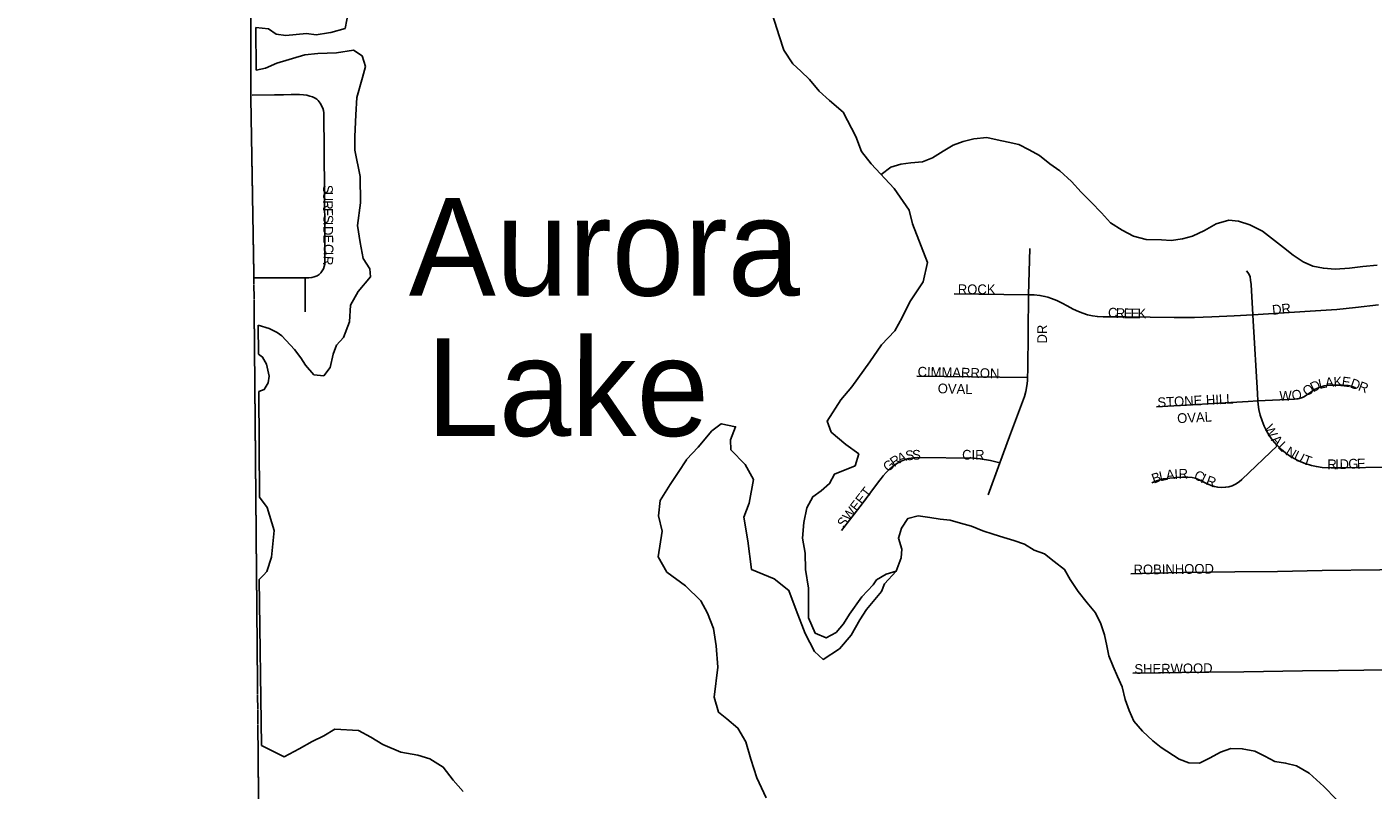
# Model space of a CAD drawing. Header units: feet. Extents: x 2113747 to 2516209, y 960708 to 1356798.
# Tile 178 of 253: x 2271826 to 2278735, y 1212916 to 1216833. Entities that reach past the tile are written whole.
import ezdxf

# ---------------------------------------------------------------- set-up
doc = ezdxf.new("R2010")
doc.units = ezdxf.units.FT
doc.header["$LTSCALE"] = 50
doc.header["$MEASUREMENT"] = 0
doc.linetypes.add('OhDOT_USTN3', pattern=[0.22, 0.165, -0.055])
for name, color, linetype in [('0_Xref', 7, 'Continuous'), ('GM_X_Adjacent_County', 251, 'OhDOT_USTN3'), ('GM_X_City_Street', 251, 'Continuous'), ('GM_X_City_Street_Text', 251, 'Continuous'), ('GM_X_County', 251, 'OhDOT_USTN3'), ('GM_X_Major_Lake', 5, 'Continuous'), ('GM_X_Major_Lake_Text', 5, 'Continuous'), ('GM_X_Minor_Lake', 5, 'Continuous'), ('GM_X_Minor_River', 5, 'Continuous')]:
    doc.layers.add(name, color=color, linetype=linetype)
doc.styles.add('Styledgn030', font='dgn030.shx')
doc.styles.add('Styledgn031', font='dgn031.shx')

# ---------------------------------------------------------------- blocks, each defined once
blk = doc.blocks.new('POR')
at = {"layer": 'GM_X_Adjacent_County', "flags": 128}
blk.add_lwpolyline([(2192629.9, 1167519.5), (2192631.2, 1170403.5), (2192632.8, 1173672.8), (2192633.8, 1175629.5), (2192671.1, 1181169.3), (2192669.3, 1184775.1), (2192667.8, 1187766.9), (2192660.9, 1188884.7), (2192638, 1192623.1), (2192637, 1192687), (2192624.5, 1194837.8), (2192737.6, 1194839.7), (2198605.6, 1194974.2), (2199009.7, 1194982.8), (2204631.8, 1195039.6), (2205347.9, 1195050.5), (2205386.6, 1195051.1), (2205910.4, 1195059.1), (2205996.9, 1195060.4), (2208466.7, 1195086.6), (2214754.4, 1195227), (2218436, 1195308), (2224284, 1195428.9), (2225752.4, 1195457.9), (2225462.4, 1195534.2), (2225401.5, 1195595.2), (2225364.4, 1195690.5), (2225385.6, 1195870.7), (2225422.7, 1195968.7), (2225454.5, 1196101.2), (2225555.1, 1196175.4), (2225730, 1196146.2), (2225936.7, 1196103.9), (2226103.6, 1195950.2), (2226196.3, 1195762.1), (2226318.2, 1195778), (2226413.6, 1195876), (2226477.1, 1196119.8), (2226432.1, 1196339.7), (2226254.6, 1196527.8), (2226111.5, 1196633.7), (2226016.1, 1196776.8), (2225706.3, 1197037.8), (2225597.5, 1197214), (2225541.9, 1197428.6), (2225549.8, 1197574.3), (2225533.9, 1197682.9), (2225510.1, 1197751.8), (2225433.3, 1197823.4), (2225319.3, 1197810.1), (2225163, 1197849.8), (2225022.6, 1197884.3), (2224866.2, 1197995.8), (2224773.6, 1198237.6), (2224766.2, 1198416.3), (2224818.6, 1198832.8), (2224831.8, 1198917.6), (2224868.9, 1199050.1), (2224916.6, 1199124.2), (2224988.2, 1199164), (2225078.2, 1199177.2), (2225210.7, 1199142.8), (2225361.7, 1199058), (2225454.5, 1198986.5), (2225541.9, 1198975.9), (2225626.7, 1199020.9), (2225653.2, 1199068.6), (2225634.6, 1199164), (2225576.3, 1199317.6), (2225558.1, 1199409.1), (2225502.1, 1199640.9), (2225359.1, 1199810.4), (2225210.7, 1199887.3), (2225033.2, 1199916.4), (2224903.4, 1199927), (2224733.8, 1199887.3), (2224588.1, 1199836.9), (2224426.5, 1199852.8), (2224304.6, 1199924.4), (2224140.3, 1200009.2), (2224033.1, 1200099.2), (2223933.7, 1200223.8), (2223870.1, 1200324.4), (2223843.6, 1200456.9), (2223875.4, 1200570.8), (2223989.3, 1200713.9), (2224135, 1200891.4), (2224264.9, 1201013.3), (2224315.2, 1201058.3), (2224325.8, 1201095.4), (2224307.2, 1201143.1), (2224270.1, 1201185.5), (2224190.7, 1201257), (2224050.2, 1201262.3), (2223875.4, 1201254.4), (2223719.1, 1201259.7), (2223624.4, 1201296.8), (2223554.8, 1201352.4), (2223464.7, 1201458.4), (2223422.3, 1201569.7), (2223427.6, 1201646.5), (2223462.1, 1201752.5), (2223552.1, 1201842.6), (2223692.6, 1201903.5), (2223840.9, 1201967.1), (2223893.9, 1201998.9), (2223939, 1202043.9), (2223962.8, 1202134), (2223909.8, 1202269.1), (2223851.5, 1202340.7), (2223774.7, 1202356.6), (2223692.6, 1202348.6), (2223578.6, 1202303.6), (2223491.2, 1202258.5), (2223382.6, 1202226.8), (2223303.1, 1202247.9), (2223247.5, 1202300.9), (2223215.7, 1202377.8), (2223197.1, 1202483.7), (2223244.8, 1202642.7), (2223353.4, 1202799), (2223454.1, 1202942.1), (2223462.1, 1203018.9), (2223462.1, 1203064), (2223390.5, 1203188.5), (2223235.7, 1203282.8), (2223181.3, 1203339.3), (2223130.4, 1203395.8), (2223116.3, 1203463.6), (2223153, 1203562.4), (2223226.5, 1203633.1), (2223288.6, 1203695.2), (2223316.9, 1203765.9), (2223297.1, 1203887.3), (2223251.9, 1203949.5), (2223175.6, 1203974.9), (2223085.2, 1203955.1), (2223006.1, 1203918.4), (2222935.5, 1203853.4), (2222850.7, 1203698), (2222740.6, 1203607.6), (2222675.6, 1203593.5), (2222616.2, 1203610.5), (2222559.7, 1203698), (2222463.7, 1204073.8), (2222458, 1204285.7), (2222497.6, 1204359.1), (2222596.5, 1204452.4), (2222805.5, 1204585.1), (2222929.8, 1204675.6), (2222992, 1204740.5), (2223006.1, 1204788.6), (2222972.2, 1204847.9), (2222910.1, 1204912.9), (2222760.3, 1204955.2), (2222599.3, 1204969.4), (2222480.6, 1205008.9), (2222404.4, 1205076.7), (2222263.1, 1205240.6), (2222181.2, 1205336.6), (2222079.5, 1205407.3), (2221966.5, 1205441.2), (2221881.7, 1205472.2), (2221797, 1205516.5), (2221703.7, 1205619.2), (2221630.3, 1205687), (2221562.5, 1205698.3), (2221463.6, 1205681.3), (2221311, 1205613.5), (2221195.2, 1205576.8), (2221070.9, 1205582.4), (2220859, 1205622), (2220743.2, 1205681.3), (2220576.5, 1205822.6), (2220455, 1205944), (2220302.4, 1206023.1), (2220181, 1206074), (2220090.6, 1206150.3), (2220048.2, 1206308.5), (2220039.7, 1206483.6), (2219974.7, 1206616.4), (2219935.2, 1206709.7), (2219898.5, 1206817), (2219906.9, 1206918.7), (2220005.8, 1207031.7), (2220152.7, 1207136.3), (2220291.1, 1207226.7), (2220373.1, 1207288.8), (2220421.9, 1207378.1), (2220410.9, 1207565.9), (2220407.2, 1207760.7), (2220339.7, 1208008), (2220291, 1208255.3), (2220324.8, 1208431.4), (2220444.6, 1208768.6), (2220470.9, 1208944.7), (2220422.2, 1209154.5), (2220328.5, 1209281.8), (2220103.7, 1209491.7), (2219826.5, 1209709), (2219691.6, 1209851.3), (2219429.3, 1210203.5), (2219283.2, 1210473.3), (2219245.7, 1210694.3), (2219320.7, 1211065.2), (2219356.9, 1211201.2), (2219410.6, 1211402.4), (2219451.8, 1211743.4), (2219388.1, 1211971.9), (2219215.8, 1212230.4), (2219028.4, 1212466.5), (2218661.3, 1212777.4), (2218365.3, 1213088.4), (2218207.9, 1213346.9), (2218114.2, 1213710.3), (2218088, 1214032.6), (2218118, 1214403.5), (2218200.4, 1214647), (2218372.8, 1214973), (2218440.2, 1215096.6), (2218541.4, 1215411.3), (2218635, 1215696.1), (2218743.7, 1215898.4), (2218886.1, 1216149.4), (2219047.2, 1216370.4), (2219095.9, 1216516.6), (2219144.6, 1216741.4), (2219144.6, 1216921.2), (2219118.3, 1217142.2), (2219133.3, 1217333.3), (2219144.6, 1217520.7), (2219065.9, 1217816.6), (2219058.4, 1218048.9), (2219054.6, 1218326.2), (2219075.1, 1218515), (2219103.6, 1218655.5), (2219090, 1218753.5), (2219032.2, 1218921.9), (2218878.6, 1219180.4), (2218788.6, 1219296.6), (2218691.2, 1219360.2), (2218575.1, 1219379), (2218297.8, 1219382.7), (2217968.1, 1219292.8), (2217739.6, 1219274.1), (2217544.8, 1219307.8), (2217436.1, 1219296.6), (2217237.5, 1219296.6), (2217140.1, 1219345.3), (2217039, 1219457.7), (2216781, 1219756.6), (2216623.1, 1220057.1), (2216570, 1220251), (2216533.2, 1220570.4), (2216540.7, 1220686.5), (2216551.9, 1220843.9), (2216668.1, 1220915.1), (2216847.9, 1220915.1), (2217027.7, 1220836.4), (2217394.9, 1220686.5), (2217522.3, 1220769), (2217675.9, 1220956.3), (2217732.1, 1221094.9), (2217720.9, 1221244.8), (2217683.4, 1221394.7), (2217559.6, 1221466.3), (2217447.4, 1221394.7), (2217323.7, 1221398.4), (2217147.6, 1221465.8), (2216990.3, 1221615.7), (2216922.8, 1221671.9), (2216776.7, 1221754.3), (2216638.1, 1221784.3), (2216499.5, 1221758.1), (2216364.6, 1221701.9), (2216282.2, 1221679.4), (2216188.5, 1221761.8), (2216154.8, 1221904.2), (2216195, 1221993.3), (2217854.6, 1222013.8), (2218902.3, 1222026.2), (2221110.2, 1222044.8), (2224969.7, 1222054.4), (2226270.9, 1222054.4), (2227184.2, 1222047.2), (2228798.4, 1222028), (2230481.2, 1221983), (2231335, 1221970.9), (2233013.3, 1221964.2), (2233375.5, 1221985.7), (2235298.9, 1222030.3), (2235886, 1222018.9), (2238008.6, 1221951.6), (2239797.9, 1221947.1), (2240042.3, 1221946.5), (2240473.1, 1221945.4), (2240926.8, 1221944.3), (2242478.9, 1221940.4), (2243220.1, 1221938.8), (2246206.9, 1221908.5), (2259652.5, 1221764.6), (2265464.6, 1221710.9), (2271661.6, 1221657), (2271878.3, 1221655.1), (2272245.5, 1221652), (2272941.3, 1221646.2), (2272946, 1221095.4), (2272949.1, 1220734.4), (2272952.1, 1220381.2), (2272955.4, 1219996), (2272959.4, 1219526.6), (2272961.9, 1219224.8), (2272968.2, 1218487.3), (2272977.4, 1217406), (2272974.8, 1216501), (2272990.9, 1215563.4), (2273071.2, 1206556.1), (2273192.8, 1198453.5), (2273152, 1195400.2), (2273227.8, 1192712.3), (2273176, 1191452.9), (2273163.7, 1190519), (2273216.2, 1187364.3), (2273321.3, 1182083.5), (2273359.1, 1179653.6), (2273351.3, 1179125), (2273357.7, 1177775.8), (2273384.1, 1177023.3), (2273394.3, 1176620.2), (2273391.7, 1176176.2), (2273414.8, 1174719.8), (2273428, 1173103.9), (2273425.8, 1173043.6), (2273462.1, 1168895.5), (2273464.5, 1168621), (2273485.8, 1167056), (2273539.3, 1163371.7), (2273559.6, 1160545.6), (2273585.4, 1158808.2), (2273596.3, 1155295.4), (2273631.6, 1150488), (2273636.5, 1149823), (2273644.5, 1148717.3), (2273648.4, 1148193.1), (2273652, 1147705.5), (2273706.6, 1144116.6), (2273707.6, 1143905.8), (2273727.1, 1137671.6), (2273735.1, 1134958.5), (2273761.9, 1131307.3), (2273776.3, 1128907.7), (2273781.7, 1128012.6), (2273782.4, 1127896.3), (2273784.2, 1127598.8), (2273791.5, 1126394.8), (2273793.6, 1126045), (2273794.2, 1125937.8), (2273799.7, 1125028), (2273809.4, 1124393.2), (2273866, 1121326.5), (2273859.4, 1119169.8), (2273876.6, 1118816.7), (2273877.6, 1116829.3), (2273844.6, 1115019.5), (2273847.8, 1114656.2), (2273851, 1114280.8), (2273852.3, 1114201.4), (2273856.5, 1113636.4), (2273857.2, 1113574.9), (2273859.5, 1113280.7), (2273861.4, 1113068.9), (2273868, 1112293.9), (2273872.2, 1111793.8), (2273877.5, 1111173.5), (2273881.1, 1110747.6), (2273883.9, 1110420.3), (2273884.8, 1110318.2), (2273888.6, 1109866.3), (2273890, 1109707.5), (2273891.8, 1109492.1), (2273890.4, 1108659.3), (2273894.8, 1107881.1), (2273927.6, 1105260.2), (2273922.8, 1103968.8), (2273943.7, 1101977.2), (2274002.6, 1096381.5), (2274018.6, 1094549.4), (2274044.9, 1093010.2), (2274048.7, 1092052.6), (2274067.2, 1090515.4), (2273842.4, 1090510.7), (2272585.3, 1090487.3), (2271751, 1090471.4), (2270733.1, 1090435.2), (2268200, 1090404.7), (2267777.9, 1090417.9), (2267760.3, 1089303.9), (2267673.8, 1087761.6), (2267628.1, 1085889.8), (2267594, 1084591.7), (2267582.7, 1084034.8), (2267570.3, 1083741), (2267407.2, 1076550.8), (2267310.2, 1072879), (2267224, 1068545.6), (2267218.3, 1067679.9), (2267123.1, 1064546.5), (2267119.1, 1064405.2), (2267104.5, 1064277.9), (2267008.7, 1060529.1), (2266029.7, 1060557.9), (2264763.9, 1060590.1), (2264178.8, 1060604.7), (2263522.7, 1060622.5), (2262904.9, 1060648.5), (2262577.6, 1060658), (2262494, 1060660.5), (2262467.7, 1060661.6), (2262069.3, 1060670.2), (2259905, 1060723.2), (2259350.2, 1060738.4), (2254917, 1060859.8), (2252021.6, 1060939.2), (2251064.1, 1060965.4), (2247613.1, 1061077.2), (2245772.7, 1061157), (2240478.8, 1061338.5), (2240258.8, 1061346.5), (2239174.2, 1061389.9), (2237828.1, 1061435.5), (2234872.6, 1061543.7), (2228637.7, 1061772), (2226856.4, 1061837.2), (2226221.3, 1061860.2), (2224371, 1061928), (2218716.2, 1062135.2), (2216024.1, 1062233.7), (2214252.3, 1062298.5), (2212077.5, 1062441.6), (2210447.7, 1062486), (2205425.9, 1062621.2), (2204591.8, 1062651.7), (2204074.2, 1062670.6), (2204061.3, 1063896.1), (2204018.7, 1067962.2), (2204017.8, 1068050.4), (2203986, 1071081.2), (2203969.1, 1073268.3), (2203919.7, 1078642.6), (2203897.5, 1079534.1), (2203924.1, 1083121.6), (2203902.3, 1084169), (2203923.9, 1085136.9), (2203915.9, 1085866.3), (2203909.3, 1086297.6), (2203904.8, 1086751.9), (2203874, 1089335.2), (2203868.8, 1089766.1), (2203327, 1089754.3), (2199689.1, 1089719.7), (2199501.9, 1089724.5), (2198608.4, 1089725.7), (2198226.9, 1089714.9), (2197797.6, 1089712.6), (2197121.5, 1089708), (2195423.4, 1089702.7), (2195255.6, 1089694.6), (2194546.9, 1089678.2), (2193306.3, 1089676.1), (2192605.8, 1089671.9), (2192619.6, 1092103.3), (2192625.3, 1092537.8), (2192655.8, 1094119.7), (2192658.9, 1095336.3), (2192658, 1095922.6), (2192588.6, 1099321.9), (2192674.5, 1103192.8), (2192654.8, 1107795.5), (2192654.1, 1108034.1), (2192653, 1108439.7), (2192666.1, 1108661.5), (2192655.7, 1108900), (2192656.8, 1109082.6), (2192653.9, 1109924.3), (2192636.4, 1110046.8), (2192644.4, 1110728.7), (2192636.8, 1111737.7), (2192634.1, 1112042.6), (2192629.5, 1112563.6), (2192567, 1113876.2), (2192570.8, 1115766.5), (2192562.7, 1116200.3), (2192562.2, 1116521.2), (2192561.7, 1116842), (2192568.4, 1119398.8), (2192556.7, 1120002.2), (2192551.5, 1123337.2), (2192552.2, 1123393.2), (2192559.7, 1126775.7), (2192557.3, 1127768), (2192541.4, 1130026.9), (2192543.4, 1132645.5), (2192543.5, 1135846.7), (2192542.4, 1136084.5), (2192539.5, 1136744.2), (2192530.1, 1137575), (2192539.4, 1140482.2), (2192538.9, 1143380.8), (2192552.3, 1147211.2), (2192555.8, 1148675.9), (2192557.2, 1148924), (2192558, 1149453.5), (2192561.9, 1150576.9), (2192568.8, 1152460.6), (2192570.2, 1152862.8), (2192571.3, 1153175.8), (2192574.9, 1154176.3), (2192587.8, 1155252.3), (2192594.1, 1158494.9), (2192604.3, 1162456.4), (2192620.3, 1166969.1), (2192629.9, 1167519.5)], dxfattribs=at)
at = {"layer": 'GM_X_City_Street', "flags": 128}
for points in [[(2273253.9, 1215544), (2273273, 1215544.6), (2273288.8, 1215546.6), (2273300.9, 1215549.5), (2273315.1, 1215555.6), (2273325.5, 1215562.3), (2273334.6, 1215570.5), (2273342.3, 1215580.1), (2273348.3, 1215590.8), (2273352.4, 1215602.4), (2273354.5, 1215614.5), (2273355.2, 1215643.6), (2273354.4, 1215761.7), (2273353.1, 1215991.4), (2273349.9, 1216391.8), (2273347.9, 1216403.7), (2273344.3, 1216415.5), (2273340.4, 1216424.8), (2273336.1, 1216432.6), (2273331.3, 1216441.7), (2273326, 1216448.8), (2273320.9, 1216455.2), (2273313.9, 1216461.7), (2273304.8, 1216467.4), (2273291.9, 1216473.4), (2273278.8, 1216477.8), (2273262.7, 1216482.1), (2273245.3, 1216483.9), (2273225, 1216485.2), (2273182.7, 1216485.2), (2273143.1, 1216484.9), (2273097.3, 1216484.8), (2272983, 1216483.1)], [(2276967.1, 1215457.5), (2276972.5, 1215694.6)], [(2278117.2, 1215355.4), (2278108.8, 1215510.5), (2278106.4, 1215533.3), (2278103.6, 1215549.1), (2278099, 1215561.3), (2278091.9, 1215572.3), (2278085.8, 1215580)], [(2272992.2, 1215544.9), (2273145.4, 1215544), (2273253.9, 1215544)], [(2273254.5, 1215370), (2273253.9, 1215544)], [(2278117.2, 1215355.4), (2278412.1, 1215373.3), (2278549.6, 1215382.8), (2278645.4, 1215392.5), (2278762, 1215405.6)], [(2276584.9, 1215462.9), (2276967.1, 1215457.5)], [(2276961.9, 1215033.9), (2276963.3, 1215074.9), (2276967.1, 1215457.5)], [(2276967.1, 1215457.5), (2276995.2, 1215457.1), (2277024.6, 1215454.2), (2277050.4, 1215449.2), (2277066.4, 1215445.4), (2277085, 1215439), (2277112.5, 1215428.3), (2277139.2, 1215415.6), (2277164.8, 1215400.9), (2277196.4, 1215383.4), (2277223.4, 1215371.3), (2277245, 1215363.5), (2277269.6, 1215355.4), (2277295.6, 1215349.8), (2277319.7, 1215345.6), (2277350.3, 1215344.3), (2277467.9, 1215343.8), (2277713.9, 1215341.3), (2277819, 1215340.9), (2277907.6, 1215343.8), (2278022.3, 1215350), (2278117.2, 1215355.4)], [(2278117.2, 1215355.4), (2278119, 1215324.3), (2278141.5, 1214950.9), (2278143.9, 1214913.5)], [(2276392.8, 1215039.6), (2276961.9, 1215033.9)], [(2276819.1, 1214594.6), (2276868.8, 1214730), (2276945.2, 1214936), (2276952.7, 1214961.1), (2276958.6, 1214990), (2276961.4, 1215016), (2276961.9, 1215033.9)], [(2278143.9, 1214913.5), (2278331.6, 1214922.9), (2278355.7, 1214926.1), (2278372, 1214931.3), (2278382.4, 1214936.5), (2278395.4, 1214945), (2278415, 1214958.7), (2278434.5, 1214971.7), (2278448.9, 1214978.8), (2278463.2, 1214984.1), (2278484, 1214989.9), (2278499, 1214991.9), (2278518.5, 1214993.1), (2278581.1, 1214994.4), (2278606.5, 1214992.5), (2278624.7, 1214988.5), (2278644.5, 1214980.5)], [(2277622.9, 1214883.3), (2278093.8, 1214910.6), (2278143.9, 1214913.5)], [(2278143.9, 1214913.5), (2278145.4, 1214895), (2278149.3, 1214868.7), (2278156, 1214839.5), (2278164.9, 1214811), (2278175.9, 1214783.2), (2278187.6, 1214759.3), (2278201.5, 1214736.4), (2278219.4, 1214712.4), (2278243.2, 1214684.2), (2278243.8, 1214683.5)], [(2277598.9, 1214491.8), (2277623.9, 1214502.2), (2277641.6, 1214508.6), (2277660, 1214513.3), (2277692, 1214517.3), (2277726.5, 1214520.2), (2277757.5, 1214521.7), (2277783.4, 1214522), (2277805.6, 1214519.9), (2277821.9, 1214516), (2277839.2, 1214509), (2277873.9, 1214491.8), (2277903.7, 1214479.1), (2277921.3, 1214473.9), (2277937.3, 1214470.3), (2277957.6, 1214468.6), (2277977.9, 1214469.7), (2277994.7, 1214472.7), (2278010.9, 1214477.8), (2278029.2, 1214486.6), (2278047.1, 1214497.3), (2278061.4, 1214509.7), (2278243.8, 1214683.5)], [(2278243.8, 1214683.5), (2278264.2, 1214663.6), (2278284.5, 1214646.3), (2278306.1, 1214630.7), (2278329.1, 1214617.2), (2278355.9, 1214604), (2278386.7, 1214591.7), (2278418.3, 1214581.6), (2278444.3, 1214575.7), (2278474.1, 1214571.6), (2278520.5, 1214568.8), (2278573.5, 1214569.6), (2279068, 1214576.9), (2279109.1, 1214577.3)], [(2276006.2, 1214247.3), (2276113.1, 1214384.5), (2276197.1, 1214497.8), (2276210.8, 1214515.2), (2276221.4, 1214528.5), (2276236.4, 1214545.6), (2276254.5, 1214563.9), (2276271.8, 1214578.3), (2276291.2, 1214591.4), (2276302.9, 1214598.5), (2276312.8, 1214603.4), (2276330.4, 1214610.9), (2276351.9, 1214617.1), (2276374, 1214621.1), (2276398, 1214623.3), (2276687.7, 1214619.6), (2276703.8, 1214618.3), (2276718.5, 1214616.1), (2276770.6, 1214606.7), (2276819.1, 1214594.6)], [(2276759.1, 1214431), (2276819.1, 1214594.6)], [(2277490.9, 1214026.2), (2277606.3, 1214029.2), (2277763.3, 1214031.9), (2278025.1, 1214036.3), (2278244.8, 1214037.9), (2278474.1, 1214042.4), (2278768.9, 1214046.6), (2279234.5, 1214052.4), (2279575.1, 1214056.7)], [(2277502.6, 1213515.1), (2277632.9, 1213517.8), (2277871.9, 1213520.7), (2278071.6, 1213522.8), (2278373, 1213527.2), (2278556.5, 1213529.2), (2278949.6, 1213535.4), (2279107.1, 1213537.9), (2279336.6, 1213540.7), (2279464.4, 1213543.2), (2279583, 1213544.5)]]:
    blk.add_lwpolyline(points, dxfattribs=at)
at = {"layer": 'GM_X_County', "flags": 128}
blk.add_lwpolyline([(2353397.3, 1222450.6), (2356857.8, 1222526.2), (2358764.2, 1222567.9), (2364179.8, 1222723), (2365829.3, 1222755.4), (2369644.5, 1222836), (2372194.3, 1222881.1), (2374472.3, 1222923.6), (2379690, 1223029.2), (2379735.3, 1219825.9), (2379742.5, 1219374.1), (2379833.5, 1216178.2), (2380013.7, 1209139.3), (2380002.9, 1203412.7), (2380022.1, 1202248.7), (2380179.5, 1195355.7), (2380181.1, 1194352.1), (2380358.7, 1187411.8), (2380412.2, 1186569.4), (2380419, 1184192.9), (2380463.4, 1181822.8), (2380682.1, 1170162.6), (2380745.6, 1166807.5), (2380770.9, 1165044.4), (2380823.5, 1161381.7), (2380824.4, 1161039), (2380878.4, 1157551.6), (2380892.1, 1156694), (2381025.8, 1152330.2), (2381034.1, 1152022.9), (2381157.7, 1145149.6), (2381235.2, 1140057.3), (2381268.9, 1137567.7), (2381333.6, 1132856.3), (2381336.2, 1132676.3), (2381342.7, 1132209.7), (2381380.2, 1130882.5), (2381387.9, 1130504.3), (2381408.6, 1129490.6), (2381421.5, 1128859.1), (2381523.9, 1123852.6), (2381544, 1122871.8), (2381624.1, 1118858), (2381679.2, 1116097), (2382044.1, 1104151.5), (2382074.4, 1096083.3), (2382125.5, 1091786.6), (2380307.4, 1091765.7), (2379220.6, 1091753.5), (2378988.2, 1091750.9), (2374063.3, 1091695.8), (2368828.8, 1091636.7), (2365146.5, 1091594.1), (2364291.2, 1091584.2), (2363494.4, 1091575), (2360810.6, 1091544.4), (2360599, 1091542), (2358847.6, 1091522.2), (2355371.4, 1091476.5), (2352195.1, 1091434.8), (2348514, 1091386.5), (2345660.7, 1091348.1), (2342696.5, 1091308), (2341798.6, 1091295.9), (2335156.9, 1091206), (2333215.9, 1091179.6), (2331836.7, 1091160.8), (2328725.2, 1091118.3), (2328614.6, 1091116.8), (2326938, 1091094), (2326731.9, 1091091.2), (2324107.7, 1091055.6), (2318106.7, 1090974.3), (2313863.2, 1090916.7), (2307056.5, 1090902.7), (2301402.5, 1090840.2), (2299895.2, 1090830.9), (2299145.4, 1090827), (2298147.3, 1090820), (2294564.9, 1090799.7), (2294189.7, 1090794.9), (2291695.4, 1090779.5), (2287536.2, 1090732.9), (2283974.2, 1090692.1), (2281183.7, 1090660.2), (2280571.3, 1090645.8), (2279736.9, 1090638.3), (2276110.5, 1090564), (2275964.5, 1090560.6), (2275353.8, 1090543.6), (2275299.8, 1090544.7), (2274067.2, 1090515.4), (2274048.7, 1092052.6), (2274044.9, 1093010.2), (2274018.6, 1094549.4), (2274002.6, 1096381.5), (2273943.7, 1101977.2), (2273922.8, 1103968.8), (2273927.6, 1105260.2), (2273894.8, 1107881.1), (2273890.4, 1108659.3), (2273891.8, 1109492.1), (2273890, 1109707.5), (2273888.6, 1109866.3), (2273884.8, 1110318.2), (2273883.9, 1110420.3), (2273881.1, 1110747.6), (2273877.5, 1111173.5), (2273872.2, 1111793.8), (2273868, 1112293.9), (2273861.4, 1113068.9), (2273859.5, 1113280.7), (2273857.2, 1113574.9), (2273856.5, 1113636.4), (2273852.3, 1114201.4), (2273851, 1114280.8), (2273847.8, 1114656.2), (2273844.6, 1115019.5), (2273877.6, 1116829.3), (2273876.6, 1118816.7), (2273859.4, 1119169.8), (2273866, 1121326.5), (2273809.4, 1124393.2), (2273799.7, 1125028), (2273794.2, 1125937.8), (2273793.6, 1126045), (2273791.5, 1126394.8), (2273784.2, 1127598.8), (2273782.4, 1127896.3), (2273781.7, 1128012.6), (2273776.3, 1128907.7), (2273761.9, 1131307.3), (2273735.1, 1134958.5), (2273727.1, 1137671.6), (2273707.6, 1143905.8), (2273706.6, 1144116.6), (2273652, 1147705.5), (2273648.4, 1148193.1), (2273644.5, 1148717.3), (2273636.5, 1149823), (2273631.6, 1150488), (2273596.3, 1155295.4), (2273585.4, 1158808.2), (2273559.6, 1160545.6), (2273539.3, 1163371.7), (2273485.8, 1167056), (2273464.5, 1168621), (2273462.1, 1168895.5), (2273425.8, 1173043.6), (2273428, 1173103.9), (2273414.8, 1174719.8), (2273391.7, 1176176.2), (2273394.3, 1176620.2), (2273384.1, 1177023.3), (2273357.7, 1177775.8), (2273351.3, 1179125), (2273359.1, 1179653.6), (2273321.3, 1182083.5), (2273216.2, 1187364.3), (2273163.7, 1190519), (2273176, 1191452.9), (2273227.8, 1192712.3), (2273152, 1195400.2), (2273192.8, 1198453.5), (2273071.2, 1206556.1), (2272990.9, 1215563.4), (2272974.8, 1216501), (2272977.4, 1217406), (2272968.2, 1218487.3), (2272961.9, 1219224.8), (2272959.4, 1219526.6), (2272955.4, 1219996), (2272952.1, 1220381.2), (2272949.1, 1220734.4), (2272946, 1221095.4), (2272941.3, 1221646.2), (2274225.6, 1221624.2), (2276583.5, 1221584), (2279435.7, 1221566.7), (2287284, 1221585.8), (2287633.6, 1221586.7), (2288155.2, 1221588), (2289132.5, 1221589), (2291838.4, 1221591.7), (2294723.8, 1221588), (2295595.2, 1221590.6), (2298613, 1221604.6), (2299175.1, 1221608.8), (2303374.4, 1221676), (2308425.8, 1221766), (2313088.3, 1221841.3), (2315599.9, 1221874.5), (2319071, 1221920.3), (2326583.9, 1222060.9), (2327982.2, 1222075.8), (2333341.1, 1222132.7), (2335681.5, 1222157.3), (2338510.3, 1222201), (2341238.8, 1222244.5), (2343737.4, 1222286.4), (2344323.7, 1222288.3), (2349299.7, 1222361.1), (2350843.4, 1222394.8), (2353397.3, 1222450.6)], dxfattribs=at)
at = {"layer": 'GM_X_Major_Lake'}
for p, q in [((2273001.6, 1216829), (2273003.2, 1216609.9)), ((2273013.2, 1215302.4), (2273014.3, 1215153.4)), ((2273015.7, 1214961.8), (2273019.9, 1214419.2)), ((2273018.9, 1213997), (2273029.6, 1213145.3))]:
    blk.add_line(p, q, dxfattribs=at)
at = {"layer": 'GM_X_Major_Lake', "flags": 128}
for points in [[(2273475.9, 1216913.2), (2273459, 1216824.8), (2273385.3, 1216803.8), (2273373.3, 1216801.6), (2273311.4, 1216792.8), (2273261.3, 1216798.1), (2273155.3, 1216788.6), (2273105.2, 1216796), (2273066.9, 1216823.5), (2273001.6, 1216829)], [(2275661.3, 1213999.9), (2275736.1, 1213940.8), (2275773.4, 1213839.2), (2275820.9, 1213719.6), (2275868.1, 1213626.1), (2275912.6, 1213586.6), (2275996, 1213639.9), (2276057.1, 1213710.8), (2276100.2, 1213789.5), (2276135.5, 1213842.1), (2276212.4, 1213935.3), (2276227.9, 1213973.6), (2276287.1, 1214038.4), (2276236.7, 1214023.6), (2276186.2, 1213994.2), (2276169.4, 1213969), (2276110.7, 1213907.9), (2276047.8, 1213818.9), (2276016.4, 1213768.4), (2275978.9, 1213723.8), (2275927.2, 1213697), (2275870.9, 1213720.3), (2275837.9, 1213800), (2275838, 1213952.2), (2275822.8, 1214048.2), (2275819.7, 1214132.3), (2275806.8, 1214208.2), (2275813.8, 1214288.4), (2275828.8, 1214364.8), (2275860.1, 1214421.3), (2275901.8, 1214451.9), (2275945.3, 1214488.6), (2275970.7, 1214537), (2276076.2, 1214580.5), (2276095.5, 1214640.8), (2276028.8, 1214690), (2275954, 1214753.1), (2275933.3, 1214808.9), (2276004, 1214918.1), (2276059.1, 1214984.9), (2276151.6, 1215114.4), (2276212.5, 1215201.4), (2276279.6, 1215272.4), (2276318.8, 1215341), (2276357.8, 1215421.7), (2276426.5, 1215524.8), (2276447.3, 1215623.2), (2276370.8, 1215822.5), (2276353.9, 1215892.4), (2276276.5, 1216003.6), (2276158.9, 1216130.2), (2276110, 1216193.6), (2276081.1, 1216269.4), (2276015.5, 1216394.7), (2275944.7, 1216455.8), (2275892.1, 1216503.2), (2275843.3, 1216562.6), (2275798.7, 1216606.1), (2275756.3, 1216643.6), (2275711.4, 1216713.1), (2275686.4, 1216786.9), (2275653.1, 1216894.6)], [(2273003.2, 1216609.9), (2273050, 1216621.4), (2273108.8, 1216646.7), (2273252.6, 1216689.8), (2273318.6, 1216696.7), (2273414.6, 1216700), (2273502.4, 1216713.2), (2273546.8, 1216683.8), (2273563.5, 1216629.9), (2273548.2, 1216573.6), (2273519.5, 1216471), (2273514.6, 1216380.8), (2273510, 1216270.6), (2273508.9, 1216200.4), (2273536.6, 1216064.6), (2273538.2, 1215930.4), (2273523.7, 1215814), (2273536.8, 1215726), (2273551.8, 1215644.1), (2273586.5, 1215590.5), (2273589, 1215550.4), (2273525.9, 1215475.5), (2273486.8, 1215404.8), (2273481.9, 1215318.6), (2273450.9, 1215238.1), (2273415.3, 1215199.5), (2273397.9, 1215153.2), (2273382.8, 1215084.9), (2273349.3, 1215042.3), (2273299.2, 1215047.7), (2273256.6, 1215097.2), (2273232.1, 1215134.9), (2273199.6, 1215176.5), (2273134.6, 1215247.8), (2273110.4, 1215263.5), (2273070.1, 1215285), (2273013.2, 1215302.4)], [(2273014.3, 1215153.4), (2273036.1, 1215138.1), (2273055.2, 1215102.3), (2273069.2, 1215040.6), (2273063.6, 1215006.4), (2273044.4, 1214972.2), (2273015.7, 1214961.8)], [(2273029.6, 1213145.3), (2273145.8, 1213086.4), (2273223.3, 1213127.5), (2273290.9, 1213164.5), (2273350.5, 1213193.4), (2273406.1, 1213228.2), (2273528.2, 1213221.8), (2273590.7, 1213186.6), (2273653.2, 1213149.4), (2273745.7, 1213110.6), (2273831.9, 1213095.7), (2273894.2, 1213076.5), (2273962.8, 1213033.4), (2274013.6, 1212966), (2274064.4, 1212908.6)], [(2275619.5, 1212875.5), (2275572.1, 1212979.1), (2275540.9, 1213074.8), (2275515.8, 1213162.6), (2275474.9, 1213234.2), (2275418.3, 1213281.5), (2275375.8, 1213314.9), (2275352.8, 1213392.8), (2275372.9, 1213547.3), (2275363.5, 1213655.3), (2275350.4, 1213745.3), (2275319.4, 1213823), (2275284.6, 1213886.6), (2275205.6, 1213963.7), (2275110.7, 1214034.5), (2275065.7, 1214112), (2275086, 1214244.5), (2275067, 1214322.4), (2275076, 1214402.7), (2275127, 1214483.5), (2275168.3, 1214546.1), (2275211.5, 1214610.8), (2275211.5, 1214612.8), (2275270.7, 1214675.7), (2275341.7, 1214758.8), (2275389.2, 1214795.6), (2275463.5, 1214780.5), (2275436.3, 1214714), (2275438.9, 1214662), (2275511.9, 1214586.9), (2275554.9, 1214509.3), (2275532.4, 1214388.8), (2275505.3, 1214316.3), (2275526.8, 1214194.4), (2275544.7, 1214048.4), (2275661.3, 1213999.9)], [(2273019.9, 1214419.2), (2273059.8, 1214366.8), (2273095.6, 1214247.8), (2273080.9, 1214111.2), (2273057.8, 1214036.8), (2273040, 1214018.5), (2273018.9, 1213997)]]:
    blk.add_lwpolyline(points, dxfattribs=at)
at = {"layer": 'GM_X_Minor_Lake'}
blk.add_line((2273014.3, 1215153.4), (2273013.2, 1215302.4), dxfattribs=at)
at = {"layer": 'GM_X_Minor_River', "flags": 128}
for points in [[(2277648.5, 1215739.7), (2277570.4, 1215741.2), (2277506.1, 1215757.8), (2277447.7, 1215789.1), (2277387.2, 1215826.3), (2277340.5, 1215877.8), (2277287.8, 1215933.1), (2277237.1, 1215984.5), (2277186.4, 1216039.9), (2277127.7, 1216093.2), (2277075.2, 1216130.6), (2277022.7, 1216171.9), (2276970.3, 1216201.3), (2276916, 1216228.6), (2276861.8, 1216241.9), (2276805.6, 1216253.1), (2276753.4, 1216264.5), (2276685.5, 1216257.5), (2276631.6, 1216244.8), (2276579.8, 1216226.1), (2276528.2, 1216195.3), (2276474.6, 1216160.5), (2276422.8, 1216139.8), (2276362.9, 1216135), (2276310.9, 1216128.2), (2276259.1, 1216113.5), (2276210.3, 1216074.9)], [(2277648.5, 1215739.7), (2277698.6, 1215736), (2277756.6, 1215744.3), (2277808.5, 1215758.6), (2277870.4, 1215786.9), (2277930.3, 1215821.3), (2277994.3, 1215841.6), (2278044.4, 1215835.9), (2278102.5, 1215816.1), (2278166.7, 1215784.4), (2278275.2, 1215700.8), (2278325.4, 1215661), (2278375.6, 1215627.2), (2278425.7, 1215605.4), (2278479.8, 1215593.7), (2278539.9, 1215590), (2278613.9, 1215594.4), (2278682, 1215602.7), (2278756, 1215609.1)], [(2277647.2, 1213135), (2277604.6, 1213168.9), (2277551.9, 1213218.2), (2277507.3, 1213269.7), (2277482.6, 1213323.5), (2277461.9, 1213381.3), (2277447.1, 1213445.2), (2277422.4, 1213498.9), (2277401.7, 1213550.8), (2277379, 1213604.5), (2277368.4, 1213656.5), (2277355.7, 1213712.4), (2277336.9, 1213768.2), (2277310.2, 1213825.9), (2277267.5, 1213877.5), (2277220.8, 1213934.9), (2277180, 1213996.5), (2277151.4, 1214048.2), (2277098.8, 1214089.5), (2277048.3, 1214128.9), (2276996.1, 1214146.2), (2276945.6, 1214177.6), (2276891.4, 1214196.9), (2276839.2, 1214212.2), (2276784.9, 1214229.5), (2276732.7, 1214246.8), (2276674.4, 1214270.1), (2276618.2, 1214285.3), (2276563.9, 1214300.6), (2276513.9, 1214305.9), (2276459.7, 1214315.2), (2276399.6, 1214322.4), (2276347.7, 1214309.7), (2276314.4, 1214259.2), (2276299, 1214208.9), (2276315.7, 1214153), (2276312.3, 1214107.6), (2276287.1, 1214038.4)], [(2277647.2, 1213135), (2277739.4, 1213073.6), (2277789.6, 1213055.9), (2277843.6, 1213054.1), (2277899.5, 1213080.5), (2277951.4, 1213110.8), (2278005.4, 1213129.1), (2278063.4, 1213127.4), (2278127.5, 1213115.7), (2278179.7, 1213089.9), (2278229.9, 1213062.1), (2278285.9, 1213054.4), (2278342, 1213040.6), (2278406.3, 1213002.9), (2278482.7, 1212933.2), (2278545, 1212869.4)]]:
    blk.add_lwpolyline(points, dxfattribs=at)
at = {"layer": 'GM_X_City_Street_Text', "char_height": 50, "attachment_point": 7, "line_spacing_factor": 0.8, "style": 'Styledgn030'}
for s, insert, rotation in [('{\\Fdgn000|c0;\\C256;S}', (2273345.1, 1216021.7), 270.60109), ('{\\Fdgn000|c0;\\C256;U}', (2273345.5, 1215986.5), 270.59022), ('{\\Fdgn000|c0;\\C256;R}', (2273346, 1215942.5), 270.59964), ('{\\Fdgn000|c0;\\C256;F}', (2273346.4, 1215902.9), 270.60109), ('{\\Fdgn000|c0;\\C256;S}', (2273346.8, 1215867.7), 270.58507), ('{\\Fdgn000|c0;\\C256;I}', (2273347.1, 1215832.5), 270.56814), ('{\\Fdgn000|c0;\\C256;D}', (2273347.3, 1215810.5), 270.60121), ('{\\Fdgn000|c0;\\C256;E}', (2273347.8, 1215766.5), 270.60109), ('{\\Fdgn000|c0;\\C256;C}', (2273348.3, 1215718.1), 270.59964), ('{\\Fdgn000|c0;\\C256;R}', (2273349, 1215658.6), 266.50091), ('{\\Fdgn000|c0;\\C256;I}', (2273348.7, 1215678.5), 270.56814), ('{\\Fdgn000|c0;\\C256;ROCK}', (2276603.8, 1215460.2), 0.00001), ('{\\Fdgn000|c0;\\C256;DR}', (2278219.4, 1215354.7), 6.00661), ('{\\Fdgn000|c0;\\C256;C}', (2277373.5, 1215341.4), 357.32797), ('{\\Fdgn000|c0;\\C256;R}', (2277413.2, 1215339.6), 357.43932), ('{\\Fdgn000|c0;\\C256;E}', (2277454.6, 1215337.8), 358.91458), ('{\\Fdgn000|c0;\\C256;E}', (2277491.1, 1215337.1), 359.94573), ('{\\Fdgn000|c0;\\C256;K}', (2277526.3, 1215337), 359.99285), ('{\\Fdgn000|c0;\\C256;DR}', (2277061.2, 1215207.7), 90), ('{\\Fdgn000|c0;\\C256;CIMMARRON}', (2276396.9, 1215037.8), 358.68133), ('{\\Fdgn000|c0;\\C256;OVAL}', (2276500.2, 1214951.9), 358.53192), ('{\\Fdgn000|c0;\\C256;O}', (2278395.3, 1214933.7), 35.11749), ('{\\Fdgn000|c0;\\C256;D}', (2278427.7, 1214956.8), 26.81913), ('{\\Fdgn000|c0;\\C256;L}', (2278459.8, 1214974.1), 12.14056), ('{\\Fdgn000|c0;\\C256;A}', (2278491.4, 1214981.1), 6.65877), ('{\\Fdgn000|c0;\\C256;K}', (2278533.4, 1214986), 3.47682), ('{\\Fdgn000|c0;\\C256;E}', (2278571.7, 1214988.9), 352.51911), ('{\\Fdgn000|c0;\\C256;D}', (2278613.4, 1214982.9), 340.47996), ('{\\Fdgn000|c0;\\C256;R}', (2278654.3, 1214968.4), 339.27628), ('{\\Fdgn000|c0;\\C256;STONE HILL}', (2277629.4, 1214879.4), 2.86077), ('{\\Fdgn000|c0;\\C256;W}', (2278253.9, 1214914.6), 0.25218), ('{\\Fdgn000|c0;\\C256;O}', (2278320.3, 1214915.5), 7.68956), ('{\\Fdgn000|c0;\\C256;OVAL}', (2277730.6, 1214797.9), 2.93424), ('{\\Fdgn000|c0;\\C256;W}', (2278173.8, 1214775.3), 298.12195), ('{\\Fdgn000|c0;\\C256;A}', (2278209.6, 1214712), 310.74698), ('{\\Fdgn000|c0;\\C256;S}', (2276338.3, 1214605.6), 8.16874), ('{\\Fdgn000|c0;\\C256;S}', (2276369.6, 1214610.3), 1.25664), ('{\\Fdgn000|c0;\\C256;CIR}', (2276625.8, 1214611), 0.00001), ('{\\Fdgn000|c0;\\C256;L}', (2278242, 1214674.8), 315.04786), ('{\\Fdgn000|c0;\\C256;N}', (2278280.6, 1214639.2), 329.11427), ('{\\Fdgn000|c0;\\C256;U}', (2278322.9, 1214614.1), 333.28375), ('{\\Fdgn000|c0;\\C256;G}', (2276246.4, 1214545.6), 40.60603), ('{\\Fdgn000|c0;\\C256;R}', (2276277.4, 1214572.4), 34.86868), ('{\\Fdgn000|c0;\\C256;A}', (2276303.4, 1214591.6), 20.72998), ('{\\Fdgn000|c0;\\C256;T}', (2278370.6, 1214590.8), 340.61834), ('{\\Fdgn000|c0;\\C256;R}', (2278500.2, 1214562.6), 0.04858), ('{\\Fdgn000|c0;\\C256;I}', (2278540, 1214562.7), 0.21432), ('{\\Fdgn000|c0;\\C256;D}', (2278563.6, 1214562.8), 1.46864), ('{\\Fdgn000|c0;\\C256;G}', (2278608.5, 1214563.9), 2.19046), ('{\\Fdgn000|c0;\\C256;E}', (2278652.5, 1214565.6), 2.1858), ('{\\Fdgn000|c0;\\C256;B}', (2277609.1, 1214488.1), 19.77145), ('{\\Fdgn000|c0;\\C256;L}', (2277642.4, 1214500.4), 11.80283), ('{\\Fdgn000|c0;\\C256;A}', (2277674.4, 1214507.2), 6.87836), ('{\\Fdgn000|c0;\\C256;I}', (2277716.4, 1214512.3), 3.6745), ('{\\Fdgn000|c0;\\C256;R}', (2277736.9, 1214513.7), 0.82574), ('{\\Fdgn000|c0;\\C256;C}', (2277810.8, 1214514.9), 333.70649), ('{\\Fdgn000|c0;\\C256;I}', (2277846.3, 1214497.4), 333.68908), ('{\\Fdgn000|c0;\\C256;R}', (2277873.1, 1214484.6), 339.91498), ('{\\Fdgn000|c0;\\C256;SWEET}', (2276019.8, 1214257.4), 52.12459), ('{\\Fdgn000|c0;\\C256;ROBINHOOD}', (2277505.9, 1214021.4), 0.6899), ('{\\Fdgn000|c0;\\C256;SHERWOOD}', (2277510.3, 1213511), 0.72484)]:
    blk.add_mtext(s, dxfattribs=dict(at, insert=insert, rotation=rotation))
at = {"layer": 'GM_X_Major_Lake_Text', "attachment_point": 7, "line_spacing_factor": 0.8, "style": 'Styledgn031'}
for s, insert, char_height, rotation in [('{\\Fdgn000|c0;\\C256;Aurora}', (2273786.5, 1215446.8), 500.273, 359.97309), ('{\\Fdgn000|c0;\\C256;Lake}', (2273876.2, 1214726.5), 500.272, 359.97306)]:
    blk.add_mtext(s, dxfattribs=dict(at, insert=insert, char_height=char_height, rotation=rotation))

msp = doc.modelspace()

# ---------------------------------------------------------------- block references
at = {"layer": '0_Xref'}
msp.add_blockref('POR', (0, 0), dxfattribs=at)

doc.saveas('drawing.dxf')
